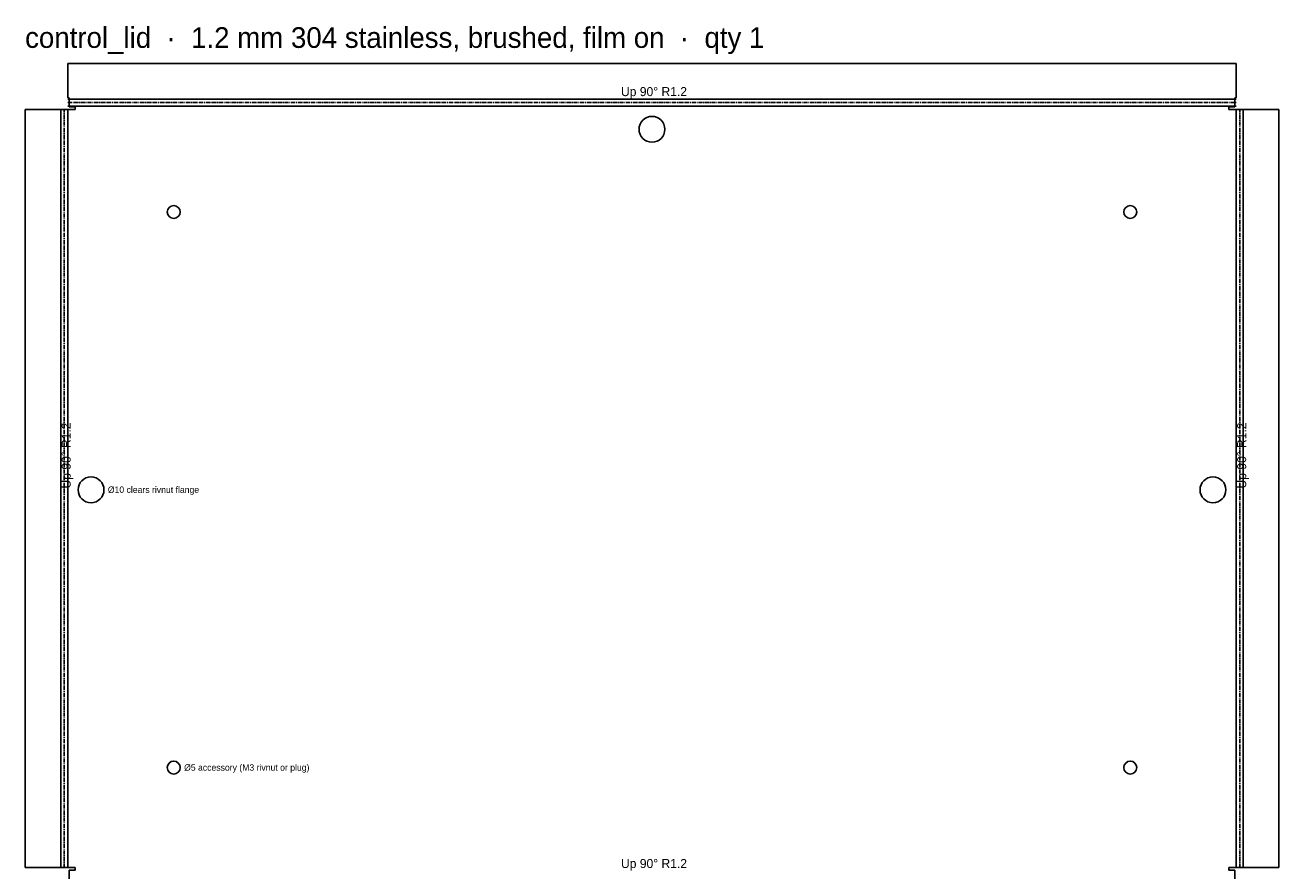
# Model space of a CAD drawing. Header units: millimetres. Extents: x 0 to 1371, y -1092 to 53.
# Tile 10 of 10: x 770 to 1255, y -312 to 15. Entities that reach past the tile are written whole.
import ezdxf

# ---------------------------------------------------------------- set-up
doc = ezdxf.new("R2010")
doc.units = ezdxf.units.MM
doc.linetypes.add('CENTER2', pattern=[2.541, 1.587, -0.318, 0.318, -0.318])
for name, color, linetype in [('Bend Center', 1, 'CENTER2'), ('Bend Notes', 3, 'CONTINUOUS'), ('Leaders', 5, 'CONTINUOUS'), ('Part Labels', 2, 'Continuous'), ('Visible', 7, 'CONTINUOUS'), ('Visible Narrow', 8, 'CONTINUOUS')]:
    doc.layers.add(name, color=color, linetype=linetype)

msp = doc.modelspace()

# ---------------------------------------------------------------- linework, layer by layer
at = {"layer": 'Bend Center'}
for p, q in [((785.51, -311.21), (785.51, -17.81)), ((786.87, -15.16), (1238.87, -15.16)), ((1240.23, -311.21), (1240.23, -17.81))]:
    msp.add_line(p, q, dxfattribs=at)
at = {"layer": 'Visible'}
for p, q in [((786.87, -13.3), (786.87, 0)), ((786.87, 0), (1238.87, 0)), ((1238.87, 0), (1238.87, -13.3)), ((787.37, -13.3), (786.87, -13.3)), ((787.37, -16.81), (787.37, -13.3)), ((1238.87, -13.3), (1238.37, -13.3)), ((1238.37, -13.3), (1238.37, -16.81)), ((770.36, -311.21), (770.36, -17.81)), ((770.36, -17.81), (783.66, -17.81)), ((783.66, -17.81), (784.16, -17.81)), ((784.16, -17.81), (786.87, -17.81)), ((786.87, -17.81), (789.77, -17.81)), ((789.77, -16.81), (787.37, -16.81)), ((789.77, -17.81), (789.77, -16.81)), ((1238.37, -16.81), (1235.97, -16.81)), ((1235.97, -16.81), (1235.97, -17.81)), ((1235.97, -17.81), (1238.87, -17.81)), ((1238.87, -17.81), (1241.59, -17.81)), ((1241.59, -17.81), (1242.09, -17.81)), ((1242.09, -17.81), (1255.39, -17.81)), ((1255.39, -17.81), (1255.39, -311.21)), ((783.66, -311.21), (770.36, -311.21)), ((784.16, -311.21), (783.66, -311.21)), ((786.87, -311.21), (784.16, -311.21)), ((789.77, -311.21), (786.87, -311.21)), ((787.37, -315.73), (787.37, -312.21)), ((787.37, -312.21), (789.77, -312.21)), ((789.77, -312.21), (789.77, -311.21)), ((1238.87, -311.21), (1235.97, -311.21)), ((1235.97, -311.21), (1235.97, -312.21)), ((1235.97, -312.21), (1238.37, -312.21)), ((1238.37, -312.21), (1238.37, -315.73)), ((1241.59, -311.21), (1238.87, -311.21)), ((1242.09, -311.21), (1241.59, -311.21)), ((1255.39, -311.21), (1242.09, -311.21))]:
    msp.add_line(p, q, dxfattribs=at)
for centre, radius in [((1012.87, -25.51), 5), ((827.87, -57.51), 2.5), ((1197.87, -57.51), 2.5), ((795.87, -165.01), 5), ((1229.87, -165.01), 5), ((827.87, -272.51), 2.5), ((1197.87, -272.51), 2.5)]:
    msp.add_circle(centre, radius, dxfattribs=at)
at = {"layer": 'Visible Narrow'}
for p, q in [((786.87, -13.8), (1238.87, -13.8)), ((784.16, -311.21), (784.16, -17.81)), ((786.87, -16.51), (1238.87, -16.51)), ((786.87, -311.21), (786.87, -17.81)), ((1238.87, -311.21), (1238.87, -17.81)), ((1241.59, -311.21), (1241.59, -17.81))]:
    msp.add_line(p, q, dxfattribs=at)

# ---------------------------------------------------------------- texts
at = {"layer": 'Bend Notes'}
for p in [(1000.87, -12.66), (1000.87, -311.37)]:
    msp.add_text('Up 90%%D R1.2', height=3.5, dxfattribs=at).set_placement(p)
for p in [(788.01, -164.51), (1242.73, -164.51)]:
    msp.add_text('Up 90%%D R1.2', height=3.5, rotation=90, dxfattribs=at).set_placement(p)
at = {"layer": 'Leaders'}
for s, p in [('%%c10 clears rivnut flange', (802.37, -166.21)), ('%%c5 accessory (M3 rivnut or plug)', (831.87, -273.71))]:
    msp.add_text(s, height=2.5, dxfattribs=at).set_placement(p)
at = {"layer": 'Part Labels'}
msp.add_text('control_lid  ·  1.2 mm 304 stainless, brushed, film on  ·  qty 1', height=8, dxfattribs=at).set_placement((770.36, 6))

doc.saveas('drawing.dxf')
